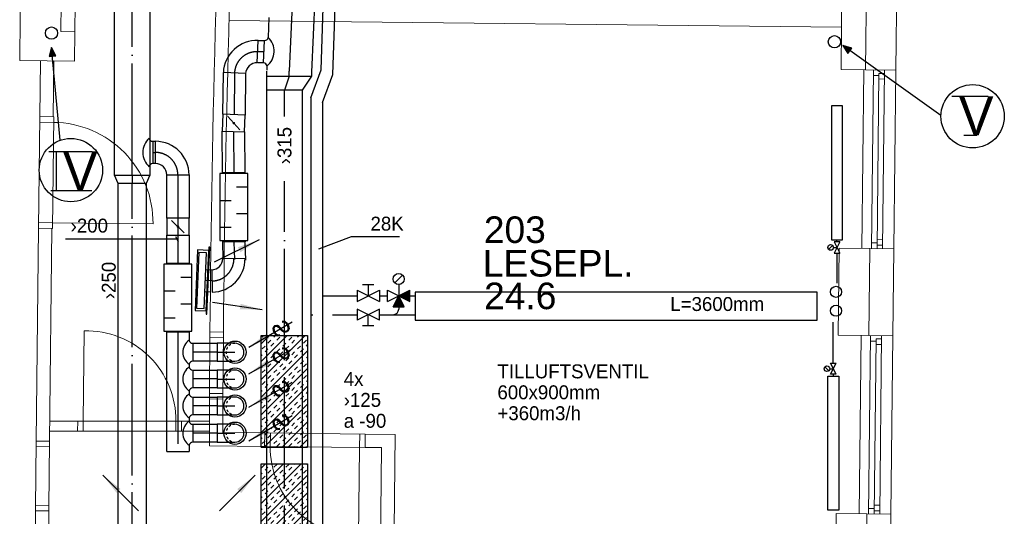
# Model space of a CAD drawing. Header units: millimetres. Extents: x 0 to 83478, y 0 to 53008.
# Tile 74 of 83: x 55821 to 64638, y 30983 to 35434. Entities that reach past the tile are written whole.
import ezdxf
from ezdxf.enums import TextEntityAlignment as Align

# ---------------------------------------------------------------- set-up
doc = ezdxf.new("R2010")
doc.units = ezdxf.units.MM
doc.header["$LTSCALE"] = 50
doc.header["$MEASUREMENT"] = 0
doc.header["$PDMODE"] = 1
for name, pattern in [('2V-CENT', [23, 20, -1.5, 0, -1.5]), ('V-GOMD', [0.8, 0.4, -0.4]), ('V-KU', [2, 1, 1]), ('V-V', [2, 1, 1])]:
    doc.linetypes.add(name, pattern=pattern)
doc.layers.get('0').update_dxf_attribs({"linetype": 'CONTINUOUS'})
for name, color, linetype in [('20602A200D001$0$832 Rominfo', 7, 'CONTINUOUS'), ('20602A200D001$0$A12-HEL1', 7, 'CONTINUOUS'), ('20602A200D001$0$A12-HEL3', 7, 'CONTINUOUS'), ('20602A200D001$0$A12-HEL4', 7, 'CONTINUOUS'), ('20602A200D001$0$A23-HEL1', 7, 'CONTINUOUS'), ('20602A200D001$0$A24-HEL1', 7, 'CONTINUOUS'), ('20602A200D001$0$A24-HEL2', 7, 'CONTINUOUS'), ('V060-', 3, 'CONTINUOUS'), ('V061-', 1, 'CONTINUOUS'), ('V070-', 3, 'CONTINUOUS'), ('V071-', 1, 'CONTINUOUS'), ('V090-', 2, 'CONTINUOUS'), ('V091', 1, 'CONTINUOUS'), ('V100-', 6, 'CONTINUOUS'), ('V110', 1, 'CONTINUOUS'), ('V110-', 6, 'CONTINUOUS'), ('V111', 3, 'CONTINUOUS'), ('V111-', 1, 'CONTINUOUS')]:
    doc.layers.add(name, color=color, linetype=linetype)
doc.styles.add('20602A200D001$0$Arial', font='arial.ttf', dxfattribs={"height": 238.125})
doc.styles.add('FISO', font='fiso')
doc.styles.add('ISO', font='ISO')
doc.styles.add('SIMPLEX', font='SIMPLEX')

# ---------------------------------------------------------------- blocks, each defined once
blk = doc.blocks.new('VUN')
at = {"color": 0}
blk.add_circle((0, 0), 0.5, dxfattribs=at)
blk = doc.blocks.new('CCDIMF_315X250X75', base_point=(3095.5, 30301.1))
at = {"color": 0, "linetype": 'ByBlock'}
blk.add_line((3058, 30301.1), (3133, 30301.1), dxfattribs=at)
blk = doc.blocks.new('KCDIMF_315X250X75', base_point=(3095.5, 30301.1))
at = {"color": 0, "linetype": 'ByBlock'}
for p, q in [((3058, 30143.6), (3058, 30458.6)), ((3058, 30458.6), (3133, 30426.1)), ((3133, 30426.1), (3133, 30176.1)), ((3133, 30176.1), (3058, 30143.6))]:
    blk.add_line(p, q, dxfattribs=at)
blk = doc.blocks.new('3CDIMF_315X250X75', base_point=(3095.5, 30301.1))
for p in [(3058, 30301.1), (3133, 30301.1)]:
    blk.add_point(p)
at = {"color": 0, "linetype": 'ByBlock'}
blk.add_blockref('KCDIMF_315X250X75', (3095.5, 30301.1), dxfattribs=at)
at = {"color": 1, "linetype": '2V-CENT'}
blk.add_blockref('CCDIMF_315X250X75', (3095.5, 30301.1), dxfattribs=at)
at = {"style": 'SIMPLEX', "flags": 3}
blk.add_attdef('0', (3095.5, 30301.1), '', height=1, dxfattribs=at)
blk = doc.blocks.new('LD_P')
for p, q in [((-0.5, 0.5), (-0.5, -0.5)), ((0.5, 0.5), (-0.5, 0.5)), ((0.5, -0.5), (0.5, 0.5)), ((-0.5, -0.5), (0.5, -0.5))]:
    blk.add_line(p, q)
at = {"color": 1}
for p, q in [((-0.3, 0.5), (-0.3, 0.1)), ((0.1, 0.5), (0.1, 0.1)), ((-0.1, -0.5), (-0.1, -0.1)), ((0.3, -0.5), (0.3, -0.1))]:
    blk.add_line(p, q, dxfattribs=at)
blk = doc.blocks.new('CBOJ90_PB', base_point=(86107, 31352))
at = {"color": 0, "linetype": 'ByBlock'}
blk.add_arc((86106, 31353), 1, 270, 360, dxfattribs=at)
blk = doc.blocks.new('KBOJ90_PB', base_point=(86107, 31352))
at = {"color": 0, "linetype": 'ByBlock'}
for p, q in [((86106.5, 31353), (86107.5, 31353)), ((86106, 31352.5), (86106, 31351.5))]:
    blk.add_line(p, q, dxfattribs=at)
for radius in [1.5, 0.5]:
    blk.add_arc((86106, 31353), radius, 270, 360, dxfattribs=at)
blk = doc.blocks.new('3BOJ90_PB', base_point=(86107, 31352))
for p in [(86107, 31353), (86106, 31352)]:
    blk.add_point(p)
at = {"color": 1, "linetype": '2V-CENT'}
blk.add_blockref('CBOJ90_PB', (86107, 31352), dxfattribs=at)
at = {"color": 0, "linetype": 'ByBlock'}
blk.add_blockref('KBOJ90_PB', (86107, 31352), dxfattribs=at)
at = {"style": 'ISO', "flags": 3}
blk.add_attdef('0', (86107, 31352), '', height=1, dxfattribs=at)
blk = doc.blocks.new('KSP_P', base_point=(16239.5, 22597.5))
at = {"color": 0, "linetype": 'ByBlock'}
for p, q in [((16240, 22598), (16239, 22598)), ((16239, 22598), (16239, 22597)), ((16240, 22597), (16240, 22598)), ((16239, 22597), (16240, 22597))]:
    blk.add_line(p, q, dxfattribs=at)
blk = doc.blocks.new('2SP_P', base_point=(16239.5, 22597.5))
for p in [(16239, 22597.5), (16240, 22597.5)]:
    blk.add_point(p)
at = {"color": 0, "linetype": 'ByBlock'}
blk.add_blockref('KSP_P', (16239.5, 22597.5), dxfattribs=at)
at = {"style": 'SIMPLEX', "flags": 3}
blk.add_attdef('0', (16239.5, 22597.5), '', height=1, dxfattribs=at)
blk = doc.blocks.new('C3A', base_point=(16246, 22590.5))
at = {"color": 0, "linetype": 'ByBlock'}
blk.add_line((16247, 22590.5), (16246, 22590.5), dxfattribs=at)
blk = doc.blocks.new('K3A', base_point=(16246, 22590.5))
at = {"color": 0, "linetype": 'ByBlock'}
for p, q in [((16246, 22591), (16247, 22591)), ((16247, 22591), (16247, 22590)), ((16247, 22590), (16246, 22590))]:
    blk.add_line(p, q, dxfattribs=at)
blk = doc.blocks.new('33A', base_point=(16246, 22590.5))
blk.add_point((16247, 22590.5))
at = {"color": 0, "linetype": 'ByBlock'}
blk.add_blockref('K3A', (16246, 22590.5), dxfattribs=at)
at = {"color": 1, "linetype": '2V-CENT'}
blk.add_blockref('C3A', (16246, 22590.5), dxfattribs=at)
at = {"style": 'SIMPLEX', "flags": 3}
blk.add_attdef('0', (16246, 22590.5), '', height=1, dxfattribs=at)
blk = doc.blocks.new('SPJALL', base_point=(16229, 22594))
at = {"color": 1}
blk.add_line((16228.625, 22593.625), (16229.375, 22594.375), dxfattribs=at)
at = {"color": 1, "const_width": 0.075}
blk.add_lwpolyline([(16229, 22594.0375, -1), (16229, 22593.9625, -1), (16229, 22594.0375, -1)], format="xyb", dxfattribs=at)
blk = doc.blocks.new('V420', base_point=(455, 404.5))
blk.add_line((455, 404.5), (464, 404.5))
blk.add_solid([(455, 404.5), (459, 405), (459, 404)])
blk = doc.blocks.new('V422', base_point=(16230, 22585))
blk.add_blockref('V420', (16230, 22585))
at = {"style": 'SIMPLEX'}
blk.add_text('s', height=4, rotation=90, dxfattribs=at).set_placement((16238, 22585), align=Align.CENTER)
blk = doc.blocks.new('CIRC_P', base_point=(16254, 22587))
blk.add_circle((16254, 22587), 0.5)
blk = doc.blocks.new('K1A', base_point=(16237, 22591.5))
at = {"color": 0, "linetype": 'ByBlock'}
blk.add_line((16237, 22592), (16237, 22591), dxfattribs=at)
blk = doc.blocks.new('21A', base_point=(16237, 22591.5))
blk.add_point((16237, 22591.5))
at = {"color": 0, "linetype": 'ByBlock'}
blk.add_blockref('K1A', (16237, 22591.5), dxfattribs=at)
at = {"style": 'SIMPLEX', "flags": 3}
blk.add_attdef('0', (16237, 22591.5), '', height=1, dxfattribs=at)
blk = doc.blocks.new('CBOJ90_NB', base_point=(86107.402, 31352.24))
at = {"color": 0, "linetype": 'ByBlock'}
blk.add_line((86106.402, 31352.24), (86107.402, 31352.24), dxfattribs=at)
blk = doc.blocks.new('CSP_P', base_point=(16239.5, 22597.5))
at = {"color": 0, "linetype": 'ByBlock'}
blk.add_line((16239, 22597.5), (16240, 22597.5), dxfattribs=at)
blk = doc.blocks.new('3SP_P', base_point=(16239.5, 22597.5))
for p in [(16239, 22597.5), (16240, 22597.5)]:
    blk.add_point(p)
at = {"color": 0, "linetype": 'ByBlock'}
blk.add_blockref('KSP_P', (16239.5, 22597.5), dxfattribs=at)
at = {"color": 1, "linetype": '2V-CENT'}
blk.add_blockref('CSP_P', (16239.5, 22597.5), dxfattribs=at)
at = {"style": 'SIMPLEX', "flags": 3}
blk.add_attdef('0', (16239.5, 22597.5), '', height=1, dxfattribs=at)
blk = doc.blocks.new('CHDIMF_400X315X125')
at = {"color": 0, "linetype": 'ByBlock'}
blk.add_line((-62.5, 0), (62.5, -42.5), dxfattribs=at)
blk = doc.blocks.new('KHDIMF_400X315X125')
at = {"color": 0, "linetype": 'ByBlock'}
for p, q in [((-62.5, -200), (-62.5, 200)), ((-62.5, 200), (62.5, 115)), ((62.5, 115), (62.5, -200)), ((62.5, -200), (-62.5, -200))]:
    blk.add_line(p, q, dxfattribs=at)
blk = doc.blocks.new('3HDIMF_400X315X125')
for p in [(-62.5, 0), (62.5, -42.5)]:
    blk.add_point(p)
at = {"color": 0, "linetype": 'ByBlock'}
blk.add_blockref('KHDIMF_400X315X125', (0, 0), dxfattribs=at)
at = {"color": 1, "linetype": '2V-CENT'}
blk.add_blockref('CHDIMF_400X315X125', (0, 0), dxfattribs=at)
at = {"style": 'SIMPLEX', "flags": 3}
blk.add_attdef('0', (0, 0), '', height=1, dxfattribs=at)
blk = doc.blocks.new('V421', base_point=(455.5, 404.5))
at = {"rotation": 180}
blk.add_blockref('V420', (464.5, 404.5), dxfattribs=at)
blk = doc.blocks.new('*X159')
at = {"color": 0}
for p, q in [((57984.5, 32210.5), (58376.3, 32602.3)), ((57984.5, 32369.6), (58217.2, 32602.3)), ((57984.5, 32528.7), (58058.1, 32602.3)), ((57991.6, 32588.8), (58005.1, 32602.3)), ((58044.6, 32535.8), (58071.1, 32562.3)), ((58071.1, 32509.2), (58097.7, 32535.8)), ((58097.7, 32588.8), (58111.2, 32602.3)), ((58124.2, 32562.3), (58150.7, 32588.8)), ((58177.2, 32509.2), (58203.7, 32535.8)), ((58230.2, 32562.3), (58256.8, 32588.8)), ((58256.8, 32535.8), (58283.3, 32562.3)), ((58309.8, 32588.8), (58323.3, 32602.3)), ((58362.8, 32535.8), (58389.3, 32562.3)), ((57984.5, 32051.4), (58399.5, 32466.4)), ((57991.6, 32482.7), (58018.1, 32509.2)), ((58018.1, 32456.2), (58044.6, 32482.7)), ((58124.2, 32456.2), (58150.7, 32482.7)), ((58150.7, 32429.7), (58177.2, 32456.2)), ((58203.7, 32482.7), (58230.2, 32509.2)), ((58256.8, 32429.7), (58283.3, 32456.2)), ((58309.8, 32482.7), (58336.3, 32509.2)), ((58336.3, 32456.2), (58362.8, 32482.7)), ((58389.3, 32509.2), (58399.5, 32519.4)), ((57984.5, 32422.6), (57991.6, 32429.7)), ((58018.1, 32350.1), (58044.6, 32376.7)), ((58071.1, 32403.2), (58097.7, 32429.7)), ((58097.7, 32376.7), (58124.2, 32403.2)), ((58203.7, 32376.7), (58230.2, 32403.2)), ((58230.2, 32350.1), (58256.8, 32376.7)), ((58283.3, 32403.2), (58309.8, 32429.7)), ((58336.3, 32350.1), (58362.8, 32376.7)), ((58389.3, 32403.2), (58399.5, 32413.3)), ((57984.5, 32316.5), (57991.6, 32323.6)), ((57984.5, 31892.3), (58399.5, 32307.3)), ((57991.6, 32270.6), (58018.1, 32297.1)), ((58044.6, 32323.6), (58071.1, 32350.1)), ((58097.7, 32270.6), (58124.2, 32297.1)), ((58124.2, 32244.1), (58150.7, 32270.6)), ((58150.7, 32323.6), (58177.2, 32350.1)), ((58177.2, 32297.1), (58203.7, 32323.6)), ((58230.2, 32244.1), (58256.8, 32270.6)), ((58283.3, 32297.1), (58309.8, 32323.6)), ((58309.8, 32270.6), (58336.3, 32297.1)), ((58362.8, 32323.6), (58389.3, 32350.1)), ((57991.6, 32164.5), (58018.1, 32191)), ((58044.6, 32217.6), (58071.1, 32244.1)), ((58071.1, 32191), (58097.7, 32217.6)), ((58177.2, 32191), (58203.7, 32217.6)), ((58203.7, 32164.5), (58230.2, 32191)), ((58256.8, 32217.6), (58283.3, 32244.1)), ((58309.8, 32164.5), (58336.3, 32191)), ((58362.8, 32217.6), (58389.3, 32244.1)), ((58389.3, 32191), (58399.5, 32201.2)), ((57984.5, 31733.2), (58399.5, 32148.2)), ((57984.5, 32104.4), (57991.6, 32111.5)), ((58018.1, 32138), (58044.6, 32164.5)), ((58071.1, 32085), (58097.7, 32111.5)), ((58124.2, 32138), (58150.7, 32164.5)), ((58150.7, 32111.5), (58177.2, 32138)), ((58256.8, 32111.5), (58283.3, 32138)), ((58283.3, 32085), (58309.8, 32111.5)), ((58336.3, 32138), (58362.8, 32164.5)), ((58389.3, 32085), (58399.5, 32095.1)), ((57984.5, 31998.3), (57991.6, 32005.4)), ((58018.1, 32031.9), (58044.6, 32058.5)), ((58044.6, 32005.4), (58071.1, 32031.9)), ((58097.7, 32058.5), (58124.2, 32085)), ((58150.7, 32005.4), (58177.2, 32031.9)), ((58177.2, 31978.9), (58203.7, 32005.4)), ((58203.7, 32058.5), (58230.2, 32085)), ((58230.2, 32031.9), (58256.8, 32058.5)), ((58283.3, 31978.9), (58309.8, 32005.4)), ((58336.3, 32031.9), (58362.8, 32058.5)), ((58362.8, 32005.4), (58389.3, 32031.9)), ((57991.6, 31952.4), (58018.1, 31978.9)), ((58011.6, 31601.2), (58399.5, 31989.1)), ((58044.6, 31899.4), (58071.1, 31925.9)), ((58097.7, 31952.4), (58124.2, 31978.9)), ((58124.2, 31925.9), (58150.7, 31952.4)), ((58230.2, 31925.9), (58256.8, 31952.4)), ((58256.8, 31899.4), (58283.3, 31925.9)), ((58309.8, 31952.4), (58336.3, 31978.9)), ((58362.8, 31899.4), (58389.3, 31925.9)), ((57991.6, 31846.3), (58018.1, 31872.8)), ((58018.1, 31819.8), (58044.6, 31846.3)), ((58071.1, 31872.8), (58097.7, 31899.4)), ((58124.2, 31819.8), (58150.7, 31846.3)), ((58170.7, 31601.2), (58399.5, 31830)), ((58177.2, 31872.8), (58203.7, 31899.4)), ((58203.7, 31846.3), (58230.2, 31872.8)), ((58309.8, 31846.3), (58336.3, 31872.8)), ((58336.3, 31819.8), (58362.8, 31846.3)), ((58389.3, 31872.8), (58399.5, 31883)), ((57984.5, 31786.2), (57991.6, 31793.3)), ((58071.1, 31766.8), (58097.7, 31793.3)), ((58097.7, 31740.3), (58124.2, 31766.8)), ((58150.7, 31793.3), (58177.2, 31819.8)), ((58203.7, 31740.3), (58230.2, 31766.8)), ((58256.8, 31793.3), (58283.3, 31819.8)), ((58283.3, 31766.8), (58309.8, 31793.3)), ((58389.3, 31766.8), (58399.5, 31776.9)), ((57984.5, 31680.1), (57991.6, 31687.2)), ((57991.6, 31634.2), (58018.1, 31660.7)), ((58018.1, 31713.7), (58044.6, 31740.3)), ((58044.6, 31687.2), (58071.1, 31713.7)), ((58097.7, 31634.2), (58124.2, 31660.7)), ((58150.7, 31687.2), (58177.2, 31713.7)), ((58177.2, 31660.7), (58203.7, 31687.2)), ((58230.2, 31713.7), (58256.8, 31740.3)), ((58283.3, 31660.7), (58309.8, 31687.2)), ((58309.8, 31634.2), (58336.3, 31660.7)), ((58329.8, 31601.2), (58399.5, 31670.9)), ((58336.3, 31713.7), (58362.8, 31740.3)), ((58362.8, 31687.2), (58389.3, 31713.7)), ((58064.6, 31601.2), (58071.1, 31607.7)), ((58124.2, 31607.7), (58150.7, 31634.2)), ((58230.2, 31607.7), (58256.8, 31634.2)), ((58276.8, 31601.2), (58283.3, 31607.7)), ((58382.8, 31601.2), (58389.3, 31607.7)), ((57984.5, 31096.8), (58342.1, 31454.3)), ((57984.5, 31255.9), (58183, 31454.3)), ((57984.5, 31415), (58023.9, 31454.3)), ((58018.1, 31395.5), (58044.6, 31422.1)), ((58044.6, 31369), (58071.1, 31395.5)), ((58071.1, 31448.6), (58076.9, 31454.3)), ((58097.7, 31422.1), (58124.2, 31448.6)), ((58150.7, 31369), (58177.2, 31395.5)), ((58203.7, 31422.1), (58230.2, 31448.6)), ((58230.2, 31395.5), (58256.8, 31422.1)), ((58283.3, 31448.6), (58289, 31454.3)), ((58336.3, 31395.5), (58362.8, 31422.1)), ((58362.8, 31369), (58389.3, 31395.5)), ((58389.3, 31448.6), (58395.1, 31454.3)), ((57984.5, 31361.9), (57991.6, 31369)), ((57984.5, 30937.7), (58399.5, 31352.7)), ((57991.6, 31316), (58018.1, 31342.5)), ((58097.7, 31316), (58124.2, 31342.5)), ((58124.2, 31289.5), (58150.7, 31316)), ((58177.2, 31342.5), (58203.7, 31369)), ((58230.2, 31289.5), (58256.8, 31316)), ((58283.3, 31342.5), (58309.8, 31369)), ((58309.8, 31316), (58336.3, 31342.5)), ((57991.6, 31209.9), (58018.1, 31236.4)), ((58044.6, 31263), (58071.1, 31289.5)), ((58071.1, 31236.4), (58097.7, 31263)), ((58177.2, 31236.4), (58203.7, 31263)), ((58203.7, 31209.9), (58230.2, 31236.4)), ((58256.8, 31263), (58283.3, 31289.5)), ((58309.8, 31209.9), (58336.3, 31236.4)), ((58362.8, 31263), (58389.3, 31289.5)), ((58389.3, 31236.4), (58399.5, 31246.6)), ((57984.5, 30778.6), (58399.5, 31193.6)), ((57984.5, 31149.8), (57991.6, 31156.9)), ((58018.1, 31183.4), (58044.6, 31209.9)), ((58071.1, 31130.4), (58097.7, 31156.9)), ((58097.7, 31103.9), (58124.2, 31130.4)), ((58124.2, 31183.4), (58150.7, 31209.9)), ((58150.7, 31156.9), (58177.2, 31183.4)), ((58203.7, 31103.9), (58230.2, 31130.4)), ((58256.8, 31156.9), (58283.3, 31183.4)), ((58283.3, 31130.4), (58309.8, 31156.9)), ((58336.3, 31183.4), (58362.8, 31209.9)), ((58389.3, 31130.4), (58399.5, 31140.5)), ((57984.5, 31043.7), (57991.6, 31050.8)), ((58018.1, 31077.3), (58044.6, 31103.9)), ((58044.6, 31050.8), (58071.1, 31077.3)), ((58150.7, 31050.8), (58177.2, 31077.3)), ((58177.2, 31024.3), (58203.7, 31050.8)), ((58230.2, 31077.3), (58256.8, 31103.9)), ((58283.3, 31024.3), (58309.8, 31050.8)), ((58336.3, 31077.3), (58362.8, 31103.9)), ((58362.8, 31050.8), (58389.3, 31077.3)), ((57984.5, 30619.5), (58399.5, 31034.5)), ((57991.6, 30997.8), (58018.1, 31024.3)), ((58044.6, 30944.8), (58071.1, 30971.3)), ((58097.7, 30997.8), (58124.2, 31024.3)), ((58124.2, 30971.3), (58150.7, 30997.8)), ((58230.2, 30971.3), (58256.8, 30997.8)), ((58256.8, 30944.8), (58283.3, 30971.3)), ((58309.8, 30997.8), (58336.3, 31024.3)), ((58362.8, 30944.8), (58389.3, 30971.3)), ((57984.5, 30460.4), (58399.5, 30875.4)), ((57991.6, 30891.7), (58018.1, 30918.2)), ((58018.1, 30865.2), (58044.6, 30891.7)), ((58071.1, 30918.2), (58097.7, 30944.8)), ((58124.2, 30865.2), (58150.7, 30891.7)), ((58150.7, 30838.7), (58177.2, 30865.2)), ((58177.2, 30918.2), (58203.7, 30944.8)), ((58203.7, 30891.7), (58230.2, 30918.2)), ((58256.8, 30838.7), (58283.3, 30865.2)), ((58309.8, 30891.7), (58336.3, 30918.2)), ((58336.3, 30865.2), (58362.8, 30891.7)), ((58389.3, 30918.2), (58399.5, 30928.4)), ((57984.5, 30831.6), (57991.6, 30838.7)), ((58018.1, 30759.1), (58044.6, 30785.7)), ((58071.1, 30812.2), (58097.7, 30838.7)), ((58097.7, 30785.7), (58124.2, 30812.2)), ((58203.7, 30785.7), (58230.2, 30812.2)), ((58230.2, 30759.1), (58256.8, 30785.7)), ((58283.3, 30812.2), (58309.8, 30838.7)), ((58336.3, 30759.1), (58362.8, 30785.7)), ((58389.3, 30812.2), (58399.5, 30822.3)), ((57984.5, 30725.5), (57991.6, 30732.6)), ((57984.5, 30301.3), (58399.5, 30716.3)), ((57991.6, 30679.6), (58018.1, 30706.1)), ((58044.6, 30732.6), (58071.1, 30759.1)), ((58097.7, 30679.6), (58124.2, 30706.1)), ((58150.7, 30732.6), (58177.2, 30759.1)), ((58177.2, 30706.1), (58203.7, 30732.6)), ((58283.3, 30706.1), (58309.8, 30732.6)), ((58309.8, 30679.6), (58336.3, 30706.1)), ((58362.8, 30732.6), (58389.3, 30759.1)), ((57991.6, 30573.5), (58018.1, 30600)), ((58044.6, 30626.6), (58071.1, 30653.1)), ((58071.1, 30600), (58097.7, 30626.6)), ((58124.2, 30653.1), (58150.7, 30679.6)), ((58177.2, 30600), (58203.7, 30626.6)), ((58203.7, 30573.5), (58230.2, 30600)), ((58230.2, 30653.1), (58256.8, 30679.6)), ((58256.8, 30626.6), (58283.3, 30653.1)), ((58309.8, 30573.5), (58336.3, 30600)), ((58362.8, 30626.6), (58389.3, 30653.1)), ((58389.3, 30600), (58399.5, 30610.2)), ((57984.5, 30142.2), (58399.5, 30557.2)), ((57984.5, 30513.4), (57991.6, 30520.5)), ((58018.1, 30547), (58044.6, 30573.5)), ((58071.1, 30494), (58097.7, 30520.5)), ((58124.2, 30547), (58150.7, 30573.5)), ((58150.7, 30520.5), (58177.2, 30547)), ((58256.8, 30520.5), (58283.3, 30547)), ((58283.3, 30494), (58309.8, 30520.5)), ((58336.3, 30547), (58362.8, 30573.5)), ((58018.1, 30440.9), (58044.6, 30467.5)), ((58044.6, 30414.4), (58071.1, 30440.9)), ((58097.7, 30467.5), (58124.2, 30494)), ((58150.7, 30414.4), (58177.2, 30440.9)), ((58203.7, 30467.5), (58230.2, 30494)), ((58230.2, 30440.9), (58256.8, 30467.5)), ((58336.3, 30440.9), (58362.8, 30467.5)), ((58362.8, 30414.4), (58389.3, 30440.9)), ((58389.3, 30494), (58399.5, 30504.1)), ((57984.5, 30407.3), (57991.6, 30414.4)), ((57991.6, 30361.4), (58018.1, 30387.9)), ((58007.4, 30006), (58399.5, 30398.1)), ((58044.6, 30308.4), (58071.1, 30334.9)), ((58097.7, 30361.4), (58124.2, 30387.9)), ((58124.2, 30334.9), (58150.7, 30361.4)), ((58177.2, 30387.9), (58203.7, 30414.4)), ((58230.2, 30334.9), (58256.8, 30361.4)), ((58256.8, 30308.4), (58283.3, 30334.9)), ((58283.3, 30387.9), (58309.8, 30414.4)), ((58309.8, 30361.4), (58336.3, 30387.9)), ((58362.8, 30308.4), (58389.3, 30334.9)), ((57991.6, 30255.3), (58018.1, 30281.8)), ((58018.1, 30228.8), (58044.6, 30255.3)), ((58071.1, 30281.8), (58097.7, 30308.4)), ((58124.2, 30228.8), (58150.7, 30255.3)), ((58177.2, 30281.8), (58203.7, 30308.4)), ((58203.7, 30255.3), (58230.2, 30281.8)), ((58309.8, 30255.3), (58336.3, 30281.8)), ((58336.3, 30228.8), (58362.8, 30255.3)), ((58389.3, 30281.8), (58399.5, 30292)), ((57984.5, 30195.2), (57991.6, 30202.3)), ((58071.1, 30175.8), (58097.7, 30202.3)), ((58097.7, 30149.3), (58124.2, 30175.8)), ((58150.7, 30202.3), (58177.2, 30228.8)), ((58166.5, 30006), (58399.5, 30239)), ((58203.7, 30149.3), (58230.2, 30175.8)), ((58256.8, 30202.3), (58283.3, 30228.8)), ((58283.3, 30175.8), (58309.8, 30202.3)), ((58389.3, 30175.8), (58399.5, 30185.9)), ((57984.5, 30089.1), (57991.6, 30096.2)), ((57991.6, 30043.2), (58018.1, 30069.7)), ((58018.1, 30122.7), (58044.6, 30149.3)), ((58044.6, 30096.2), (58071.1, 30122.7)), ((58097.7, 30043.2), (58124.2, 30069.7)), ((58150.7, 30096.2), (58177.2, 30122.7)), ((58177.2, 30069.7), (58203.7, 30096.2)), ((58230.2, 30122.7), (58256.8, 30149.3)), ((58283.3, 30069.7), (58309.8, 30096.2)), ((58309.8, 30043.2), (58336.3, 30069.7)), ((58325.6, 30006), (58399.5, 30079.9)), ((58336.3, 30122.7), (58362.8, 30149.3)), ((58362.8, 30096.2), (58389.3, 30122.7)), ((58060.5, 30006), (58071.1, 30016.7)), ((58124.2, 30016.7), (58150.7, 30043.2)), ((58230.2, 30016.7), (58256.8, 30043.2)), ((58272.6, 30006), (58283.3, 30016.7)), ((58378.7, 30006), (58389.3, 30016.7))]:
    blk.add_line(p, q, dxfattribs=at)
blk = doc.blocks.new('20602A200D001')
at = {"layer": '20602A200D001$0$A12-HEL1', "linetype": 'Continuous', "lineweight": 0}
for points in [[(78944.6, 32711.9), (78927.2, 31112)], [(79229.6, 32708.8), (79212.1, 31108.9)], [(78918.7, 30332.1), (78901.2, 28732.2)], [(79203.6, 30329), (79186.2, 28729.1)]]:
    blk.add_lwpolyline(points, dxfattribs=at)
at = {"layer": '20602A200D001$0$A12-HEL3', "linetype": 'Continuous', "lineweight": 0}
for points in [[(78739.6, 32714.2), (78748.1, 33494.1)], [(71880.7, 33304.4), (71877.9, 33054.5)], [(78959.6, 32711.8), (78739.6, 32714.2)], [(78713.7, 30334.3), (78722.2, 31114.3)], [(78997.2, 31111.3), (78722.2, 31114.3)], [(78988.7, 30331.3), (78713.7, 30334.3)], [(78687.7, 27954.4), (78696.2, 28734.4)], [(78971.2, 28731.4), (78696.2, 28734.4)]]:
    blk.add_lwpolyline(points, dxfattribs=at)
at = {"layer": '20602A200D001$0$A12-HEL4', "linetype": 'Continuous', "lineweight": 0}
for points in [[(71385.1, 32794.8), (71393.6, 33574.8)], [(78959.6, 32711.8), (78968.1, 33491.7)], [(79229.6, 32708.8), (79238.1, 33488.8)], [(71752.9, 33055.8), (71755.7, 33305.8)], [(71877.9, 33054.5), (71752.9, 33055.8)], [(71875, 32789.5), (71877.9, 33054.5)], [(71875, 32789.5), (71385.1, 32794.8)], [(79229.6, 32708.8), (78959.6, 32711.8)], [(78988.7, 30331.3), (78997.2, 31111.3)], [(79212.1, 31108.9), (78997.2, 31111.3)], [(79203.6, 30329), (79212.1, 31108.9)], [(79203.6, 30329), (78988.7, 30331.3)], [(78962.7, 27951.4), (78971.2, 28731.4)], [(79186.2, 28729.1), (78971.2, 28731.4)], [(79177.7, 27949.1), (79186.2, 28729.1)]]:
    blk.add_lwpolyline(points, dxfattribs=at)
at = {"layer": '20602A200D001$0$A23-HEL1', "linetype": 'Continuous', "lineweight": 0}
for points in [[(79029.6, 32711), (79012.2, 31111.1)], [(79029.1, 32661), (79079.1, 32660.5)], [(79079.3, 32680.5), (79062.2, 31110.5)], [(79078.7, 32630.5), (79128.7, 32629.9)], [(79079.3, 32680.5), (79129.3, 32679.9)], [(79129.6, 32709.9), (79112.1, 31110)], [(79012.7, 31161.1), (79062.7, 31160.5)], [(79062.5, 31140.5), (79112.5, 31140)], [(79063, 31190.5), (79113, 31190)], [(79003.7, 30331.1), (78986.2, 28731.2)], [(79103.6, 30330), (79086.2, 28730.1)], [(79003.1, 30281.1), (79053.1, 30280.6)], [(79053.3, 30300.6), (79036.2, 28730.7)], [(79052.8, 30250.6), (79102.8, 30250.1)], [(79053.3, 30300.6), (79103.3, 30300)], [(78986.7, 28781.2), (79036.7, 28780.7)], [(79036.5, 28760.7), (79086.5, 28760.1)], [(79037.1, 28810.7), (79087.1, 28810.1)]]:
    blk.add_lwpolyline(points, dxfattribs=at)
at = {"layer": '20602A200D001$0$A24-HEL1', "linetype": 'Continuous', "lineweight": 0}
for points in [[(71553.7, 31292.9), (71564.6, 32292.8)], [(71678.7, 31291.5), (71689.6, 32291.5)], [(71564.1, 32242.8), (71689, 32241.5)], [(71679.2, 31341.5), (71554.2, 31342.9)], [(71679.2, 31341.5), (72579.2, 31331.7)], [(71953.3, 29563.3), (71962.1, 30372.1)], [(73089.1, 30362.6), (73085.3, 29762.6)], [(73209.1, 30361.8), (73205.3, 29761.8)], [(73208.8, 30311.8), (73088.8, 30312.6)], [(73205.7, 29811.8), (73085.7, 29812.6)], [(71953.3, 29563.1), (71953.3, 29473.1)], [(72783.9, 29563.1), (72783.3, 29473.1)], [(74479.9, 29447.9), (73579.9, 29457.7)], [(73629.9, 29457.2), (73628.6, 29337.2)], [(74429.9, 29448.5), (74428.5, 29328.5)], [(71513.3, 27585.2), (71532.9, 29385.1)], [(71652.9, 29383.7), (71633.3, 27583.9)], [(71652.3, 29333.8), (71532.3, 29335.1)], [(74478.5, 29327.9), (73578.6, 29337.7)], [(74428.5, 29328.5), (74419.8, 28528.5)], [(71646.1, 28758.8), (71526.1, 28760.1)], [(71646.6, 28808.8), (71526.6, 28810.1)]]:
    blk.add_lwpolyline(points, dxfattribs=at)
for centre, radius, start, end in [((71679.2, 31341.5), 900, 359.37497, 89.37505), ((71983, 29571.5), 800.9, 359.40226, 91.4921), ((74428.5, 29328.5), 800, 179.37438, 269.37539)]:
    blk.add_arc(centre, radius, start, end, dxfattribs=at)
at = {"layer": '20602A200D001$0$A24-HEL2', "lineweight": 0}
for p, q in [((73085.3, 29762.3), (73084.2, 29343.1)), ((73205.3, 29761.8), (73205.3, 29461.8)), ((73084.2, 29563.1), (71652.4, 29563.1)), ((73084.2, 29473.1), (71652.4, 29473.1))]:
    blk.add_line(p, q, dxfattribs=at)
at = {"layer": '20602A200D001$0$A24-HEL2', "linetype": 'Continuous', "lineweight": 0}
for points in [[(78743.8, 33094.1), (73259.5, 33154)], [(71570.1, 32792.8), (71564.6, 32292.8)], [(71690, 32791.5), (71684.6, 32291.5)], [(71564.6, 32292.8), (71689.6, 32291.5)], [(71553.7, 31292.9), (71532.9, 29385.1)], [(71553.7, 31292.9), (71678.7, 31291.5)], [(71673.7, 31291.6), (71652.9, 29383.7)], [(73209.1, 30361.8), (73089.1, 30362.8)], [(73205.3, 29761.8), (73085.3, 29762.3)], [(71903.3, 29473.1), (71904.3, 29563.1)], [(72833.3, 29473.1), (72834.3, 29563.1)], [(73579.9, 29457.7), (73204.4, 29461.8)], [(73578.6, 29337.7), (73579.9, 29457.7)], [(71652.9, 29383.7), (71532.9, 29385.1)], [(74478.5, 29327.9), (74479.9, 29447.9)], [(74746.6, 29445), (74479.9, 29447.9)], [(74746.6, 29445), (74724.9, 27455.1)], [(73578.6, 29337.7), (73084.2, 29343.1)], [(74625.3, 29326.3), (74478.5, 29327.9)], [(74625.3, 29326.3), (74606.2, 27576.4)]]:
    blk.add_lwpolyline(points, dxfattribs=at)
for centre, radius, start, end in [((217522, 29155.2), 144438, 177.245297, 179.520956), ((217518.3, 29155.4), 144314.2, 177.245296, 179.521014)]:
    blk.add_arc(centre, radius, start, end, dxfattribs=at)
at = {"layer": '20602A200D001$0$832 Rominfo', "linetype": 'Continuous', "style": '20602A200D001$0$Arial'}
for s, p in [('203', (75541.5, 31160.6)), ('LESEPL.', (75531.8, 30859.7)), ('24.6', (75543.6, 30567.3))]:
    blk.add_text(s, height=238.12, dxfattribs=at).set_placement(p)

msp = doc.modelspace()

# ---------------------------------------------------------------- linework, layer by layer
at = {"layer": 'V060-', "color": 1, "linetype": '2V-CENT'}
for p, q in [((58512.72, 41591.46), (58235.75, 34973.38)), ((56828.61, 34040.34, 216), (56828.61, 39394.82, 216)), ((58003.95, 35147.07), (57952.93, 35147.07)), ((57744.83, 34956.21), (57741.79, 34581.8)), ((58235.75, 34928.86), (58235.75, 34973.38)), ((58192, 34566.48), (58192, 34803)), ((57735.56, 34431.93), (57738.69, 34060.26)), ((57013.47, 34243.99), (57037.71, 34243.99)), ((57238.33, 34044.16), (57238.33, 33654.3)), ((56828.61, 26749.64, 216), (56828.61, 33965.34, 216)), ((58192, 30081.19), (58192, 33988.01)), ((57238.33, 33504.3), (57238.33, 33252.88)), ((57738.97, 33440.26), (57744.15, 33283.68)), ((57537.07, 33092.65), (57484.78, 33095.6)), ((57238.33, 32632.88), (57238.33, 31564.69)), ((57589.99, 32453.55), (57371.23, 32453.55)), ((57589.99, 32213.81), (57371.23, 32213.81)), ((57589.99, 31972.02), (57371.23, 31972.02)), ((57589.99, 31727.67), (57371.23, 31727.67))]:
    msp.add_line(p, q, dxfattribs=at)
at = {"layer": 'V060-', "linetype": 'Continuous'}
for p, q in [((58712.37, 41578.91), (58435.58, 34965)), ((56671.11, 34040.34, 216), (56671.11, 39394.82, 216)), ((56986.11, 39394.82, 216), (56986.11, 34040.34, 216)), ((58048.16, 35274.03), (58055.64, 35452.77)), ((57952.93, 35247.07), (58014.31, 35247.07)), ((58003.95, 35047.07), (57952.93, 35047.07)), ((58035.93, 34981.75), (58037.52, 35019.73)), ((57641.88, 34585.95), (57644.91, 34960.37)), ((57844.74, 34952.06), (57841.7, 34577.64)), ((58035.75, 34928.86), (58035.75, 34973.38)), ((58435.75, 34973.38), (58435.75, 34928.86)), ((58034.5, 30837.2), (58034.5, 34803)), ((58349.5, 34803), (58349.5, 30081.19)), ((57638.77, 34064.42), (57635.65, 34436.08)), ((57835.48, 34427.77), (57838.77, 34064.51)), ((57013.47, 34343.99), (57037.71, 34343.99)), ((57037.71, 34143.99), (57013.47, 34143.99)), ((57138.33, 33654.3), (57138.33, 34044.16)), ((57338.33, 34044.16), (57338.33, 33654.3)), ((56703.61, 22781.44, 216), (56703.61, 33965.34, 216)), ((56953.61, 33965.34, 216), (56954.22, 27792.59, 216)), ((57138.33, 33252.88), (57138.33, 33504.3)), ((57338.33, 33504.3), (57338.33, 33252.88)), ((57644.24, 33287.83), (57639.06, 33444.42)), ((57838.88, 33436.11), (57844.06, 33279.53)), ((57488.93, 33195.51), (57541.23, 33192.56)), ((57532.92, 32992.74), (57480.63, 32995.68)), ((57138.33, 31564.69), (57138.33, 32632.88)), ((57338.33, 32632.88), (57338.33, 32561.44)), ((57371.23, 32533.55), (57589.99, 32533.55)), ((57589.99, 32373.55), (57371.23, 32373.55)), ((57338.33, 32345.66), (57338.33, 32321.71)), ((57371.23, 32293.81), (57589.99, 32293.81)), ((57338.33, 32105.92), (57338.33, 32079.91)), ((57589.99, 32133.81), (57371.23, 32133.81)), ((57371.23, 32052.02), (57589.99, 32052.02)), ((57338.33, 31864.13), (57338.33, 31835.57)), ((57589.99, 31892.02), (57371.23, 31892.02)), ((57371.23, 31807.67), (57589.99, 31807.67)), ((57338.33, 31619.78), (57338.33, 31564.69)), ((57589.99, 31647.67), (57371.23, 31647.67))]:
    msp.add_line(p, q, dxfattribs=at)
at = {"layer": 'V060-'}
for p, q in [((58003.95, 35047.07), (58014.31, 35247.07)), ((57013.47, 34343.99), (57013.47, 34143.99)), ((57371.23, 32533.55), (57371.23, 32373.55)), ((57371.23, 32293.81), (57371.23, 32133.81)), ((57371.23, 32052.02), (57371.23, 31892.02)), ((57371.23, 31807.67), (57371.23, 31647.67))]:
    msp.add_line(p, q, dxfattribs=at)
at = {"layer": 'V060-', "color": 1}
for p, q in [((57984.5, 32602.3), (58399.5, 32602.3)), ((57984.5, 31601.16), (58399.5, 31601.16)), ((57984.5, 31454.32), (58399.5, 31454.32))]:
    msp.add_line(p, q, dxfattribs=at)
at = {"layer": 'V060-', "color": 1, "linetype": 'Continuous'}
for p, q in [((57984.5, 31601.16), (57984.5, 32602.3)), ((58399.5, 32602.3), (58399.5, 31601.16)), ((57984.5, 30434.69), (57984.5, 31454.32)), ((58399.5, 31454.32), (58399.5, 30006))]:
    msp.add_line(p, q, dxfattribs=at)
at = {"layer": 'V060-', "color": 3, "linetype": 'ByBlock'}
for p, q in [((57589.28, 32533.31), (57589.28, 32373.31)), ((57749.28, 32533.31), (57589.28, 32533.31)), ((57589.28, 32373.31), (57749.28, 32373.31)), ((57749.28, 32293.57), (57589.28, 32293.57)), ((57589.28, 32293.57), (57589.28, 32133.57)), ((57589.28, 32133.57), (57749.28, 32133.57)), ((57589.28, 32051.78), (57589.28, 31891.78)), ((57749.28, 32051.78), (57589.28, 32051.78)), ((57589.28, 31891.78), (57749.28, 31891.78)), ((57589.28, 31807.43), (57589.28, 31647.43)), ((57749.28, 31807.43), (57589.28, 31807.43)), ((57589.28, 31647.43), (57749.28, 31647.43))]:
    msp.add_line(p, q, dxfattribs=at)
at = {"layer": 'V060-'}
for centre, radius, start, end in [((58013.82, 35281), 33.94, 270.836991, 349.749267), ((57926.68, 35151.74), 172.37, 309.727339, 405.632354), ((58003.45, 35013.13), 33.94, 10.250733, 89.163009), ((57095.78, 34243.99), 172.13, 132.012589, 227.987411), ((57013.97, 34377.93), 33.94, 190.250733, 269.163009), ((57013.97, 34110.06), 33.94, 90.836991, 169.749267), ((57412.12, 32453.55), 130.71, 124.367445, 235.632555), ((57371.73, 32567.48), 33.94, 190.250733, 269.163009), ((57371.73, 32339.62), 33.94, 90.836991, 169.749267), ((57412.12, 32213.81), 130.71, 124.367445, 235.632555), ((57371.73, 32327.75), 33.94, 190.250733, 269.163009), ((57371.73, 32099.88), 33.94, 90.836991, 169.749267), ((57412.12, 31972.02), 130.71, 124.367445, 235.632555), ((57371.73, 32085.95), 33.94, 190.250733, 269.163009), ((57412.12, 31727.67), 130.71, 124.367445, 235.632555), ((57371.73, 31858.09), 33.94, 90.836991, 169.749267), ((57371.73, 31841.61), 33.94, 190.250733, 269.163009), ((57371.73, 31613.74), 33.94, 90.836991, 169.749267)]:
    msp.add_arc(centre, radius, start, end, dxfattribs=at)
at = {"layer": 'V060-', "color": 3, "linetype": 'V-GOMD'}
for centre in [(57749.28, 32453.31), (57749.28, 32213.57), (57749.28, 31971.78), (57749.28, 31727.43)]:
    msp.add_arc(centre, 80, 89.99993, 269.99993, dxfattribs=at)
at = {"layer": 'V060-', "color": 3, "linetype": 'ByBlock'}
for centre in [(57749.28, 32453.31), (57749.28, 32213.57), (57749.28, 31971.78), (57749.28, 31727.43)]:
    msp.add_arc(centre, 80, 269.99993, 449.99993, dxfattribs=at)
at = {"layer": 'V070-'}
for p, q in [((57414.06, 33370.27), (57391.51, 32827.74)), ((57425.22, 33348.29), (57404.46, 32848.72)), ((57513.98, 33366.12), (57414.06, 33370.27)), ((57495.16, 33345.38), (57425.22, 33348.29)), ((57474.4, 32845.81), (57495.16, 33345.38)), ((57515.2, 33395.59), (57490.2, 32794.11)), ((57491.43, 32823.59), (57513.98, 33366.12)), ((57498.2, 32793.78), (57523.2, 33395.26)), ((57523.2, 33395.26), (57515.2, 33395.59)), ((57391.51, 32827.74), (57491.43, 32823.59)), ((57404.46, 32848.72), (57474.4, 32845.81)), ((57490.2, 32794.11), (57498.2, 32793.78))]:
    msp.add_line(p, q, dxfattribs=at)
at = {"layer": 'V071-'}
for p, q in [((56830.65, 33465.8), (56230.08, 33465.8)), ((57232.14, 33465.8), (56830.65, 33465.8)), ((57244.64, 33444.15), (57219.64, 33487.45))]:
    msp.add_line(p, q, dxfattribs=at)
at = {"layer": 'V091'}
for p, q in [((56105.3, 35185.68), (56083.96, 35104.22)), ((56144.64, 35109.86), (56105.3, 35185.68)), ((56184.85, 34353.39), (56105.3, 35185.68)), ((63274.23, 35178.87), (63192.46, 35203.57)), ((63192.46, 35203.57), (63235.94, 35131.46)), ((64070.43, 34574.83), (63192.46, 35203.57)), ((56083.96, 35104.22), (56144.64, 35109.86)), ((63235.94, 35131.46), (63274.23, 35178.87))]:
    msp.add_line(p, q, dxfattribs=at)
at = {"layer": 'V091', "color": 3}
for p, q in [((64168.02, 34748.67), (64494.8, 34748.67)), ((64275.79, 34398.22), (64393.02, 34398.22)), ((56082.82, 34253.1), (56471.77, 34253.1)), ((56147.75, 34252.37), (56147.75, 33901.92)), ((56099.56, 33902.65), (56467.68, 33902.65))]:
    msp.add_line(p, q, dxfattribs=at)
at = {"layer": 'V091'}
for centre in [(64354.36, 34568.3), (56279.79, 34085.72)]:
    msp.add_circle(centre, 283.79, dxfattribs=at)
for points in [[(56083.96, 35104.22), (56144.64, 35109.86), (56105.3, 35185.68)], [(63235.94, 35131.46), (63274.23, 35178.87), (63192.46, 35203.57)]]:
    msp.add_solid(points, dxfattribs=at)
at = {"layer": 'V100-', "color": 1}
for p, q in [((63114.49, 33442.86), (63164.49, 33342.86)), ((63164.49, 33442.86), (63114.49, 33342.86)), ((63164.49, 33442.86), (63114.49, 33442.86)), ((63100.31, 33410.54), (63064.95, 33375.19)), ((63107.63, 33392.86), (63139.49, 33392.86)), ((63114.49, 33342.86), (63164.49, 33342.86)), ((63067.65, 32287.73), (63032.3, 32323.08)), ((63074.97, 32305.41), (63106.84, 32305.41)), ((63081.84, 32355.41), (63131.84, 32355.41)), ((63081.84, 32255.41), (63131.84, 32355.41)), ((63131.84, 32255.41), (63081.84, 32355.41)), ((63131.84, 32255.41), (63081.84, 32255.41))]:
    msp.add_line(p, q, dxfattribs=at)
at = {"layer": 'V100-', "linetype": 'V-V'}
for p, q in [((63139.49, 33442.86), (63139.49, 33460.63)), ((63139.49, 33342.86), (63139.49, 33073.76)), ((63106.84, 32355.41), (63106.84, 32721.67)), ((63106.84, 32255.41), (63106.84, 32237.64))]:
    msp.add_line(p, q, dxfattribs=at)
at = {"layer": 'V100-', "color": 1}
for points in [[(63089.49, 33460.63), (63189.49, 33460.63), (63189.49, 34660.63), (63089.49, 34660.63)], [(63056.84, 32237.64), (63156.84, 32237.64), (63156.84, 31037.64), (63056.84, 31037.64)]]:
    msp.add_lwpolyline(points, close=True, dxfattribs=at)
for centre in [(63082.63, 33392.86), (63049.97, 32305.41)]:
    msp.add_circle(centre, 25, dxfattribs=at)
at = {"layer": 'V110', "color": 1}
for p, q in [((59179.83, 33074.11), (59250.54, 33144.82)), ((58842.31, 33009.46), (58842.31, 32909.46)), ((58842.31, 33009.46), (59042.31, 32909.46)), ((58842.31, 32909.46), (59042.31, 33009.46)), ((58892.31, 33059.46), (58992.31, 33059.46)), ((58942.31, 33059.46), (58942.31, 32959.46)), ((59042.31, 33009.46), (59042.31, 32909.46)), ((59115.18, 32909.46), (59115.18, 33009.46)), ((59115.18, 33009.46), (59315.18, 32909.46)), ((59115.18, 32909.46), (59315.18, 33009.46)), ((59215.18, 33059.46), (59215.18, 32959.46)), ((59315.18, 32909.46), (59315.18, 33009.46)), ((59165.18, 32859.46), (59215.18, 32959.46)), ((59265.18, 32859.46), (59215.18, 32959.46)), ((58842.31, 32840.16), (58842.31, 32740.16)), ((59042.31, 32740.16), (58842.31, 32840.16)), ((59042.31, 32840.16), (58842.31, 32740.16)), ((59042.31, 32740.16), (59042.31, 32840.16)), ((59165.18, 32859.46), (59265.18, 32859.46)), ((58942.31, 32690.16), (58942.31, 32790.16)), ((58992.31, 32690.16), (58892.31, 32690.16))]:
    msp.add_line(p, q, dxfattribs=at)
at = {"layer": 'V110'}
msp.add_lwpolyline([(59361.33, 32741.39), (62961.33, 32741.39), (62961.33, 32991.39), (59361.33, 32991.39)], close=True, dxfattribs=at)
at = {"layer": 'V110', "color": 1}
msp.add_circle((59215.18, 33109.46), 50, dxfattribs=at)
at = {"layer": 'V110-', "linetype": 'V-V'}
for p, q in [((58520.48, 34985.25), (58722.19, 40846.34)), ((58625.22, 34942.4), (58826.93, 40803.49)), ((58429.3, 34734.92), (58520.48, 34985.25)), ((58534.04, 34692.07), (58625.22, 34942.4)), ((58429.3, 34734.92), (58429.3, 23270.73)), ((58534.04, 34692.07), (58534.04, 23440.03)), ((59215.18, 32859.46), (59215.18, 32840.16))]:
    msp.add_line(p, q, dxfattribs=at)
at = {"layer": 'V110-', "linetype": 'V-KU'}
for p, q in [((58534.04, 32959.46), (58842.31, 32959.46)), ((59042.31, 32959.46), (59115.18, 32959.46)), ((59315.18, 32959.46), (59361.33, 32959.46)), ((58429.3, 32790.16), (58446.54, 32790.16)), ((58621.54, 32790.16), (58842.31, 32790.16)), ((59042.31, 32790.16), (59361.33, 32790.16))]:
    msp.add_line(p, q, dxfattribs=at)
at = {"layer": 'V110-', "linetype": 'V-V'}
msp.add_arc((59165.18, 32840.16), 50, 270, 360, dxfattribs=at)
at = {"layer": 'V110-'}
for points in [[(59315.18, 32909.46), (59315.18, 33009.46), (59215.18, 32959.46)], [(59165.18, 32859.46), (59265.18, 32859.46), (59215.18, 32959.46)]]:
    msp.add_solid(points, dxfattribs=at)
at = {"layer": 'V111-'}
for p, q in [((58499.2, 33380.07), (58792.63, 33489.53)), ((58792.63, 33489.53), (59223.36, 33489.53))]:
    msp.add_line(p, q, dxfattribs=at)

# ---------------------------------------------------------------- block references
at = {"layer": 'V060-'}
msp.add_blockref('20602A200D001', (-15563.7, 2272.18), dxfattribs=at)
at = {"layer": 'V060-', "linetype": 'Continuous'}
for name, p, xscale, yscale, zscale, rotation in [('3BOJ90_PB', (57753.11, 35155.37), 200.0000000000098, 200.0000000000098, 200.0000000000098, 177.62), ('2SP_P', (57738.68, 34506.86), 150, 200.0000000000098, 150, 267.62), ('3BOJ90_PB', (57237.71, 34243.99), 200, 200, 200, 90), ('33A', (57738.78, 34054.46), 10, 200.0000000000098, 10, 90.02633112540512), ('3SP_P', (57238.33, 33579.3), 150, 200, 150, 270), ('33A', (57739.05, 33454.46), 10, 200.0000000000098, 10, 270.0263311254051), ('33A', (57238.33, 33242.88), 10, 200, 10, 90), ('3BOJ90_PB', (57742.35, 33094.45), 200, 200, 200, 0.6916639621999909), ('33A', (57238.33, 32642.88), 10, 200, 10, 270), ('21A', (57238.33, 31564.69), 200, 200, 200, 90)]:
    msp.add_blockref(name, p, dxfattribs=dict(at, xscale=xscale, yscale=yscale, zscale=zscale, rotation=rotation))
at = {"layer": 'V060-', "linetype": 'Continuous', "rotation": 270}
for name, p in [('3HDIMF_400X315X125', (58235, 34866)), ('3CDIMF_315X250X75', (56828.61, 34002.84, 216))]:
    msp.add_blockref(name, p, dxfattribs=at)
at = {"layer": 'V060-'}
for name, p, xscale, yscale, zscale, rotation in [('SPJALL', (57738.68, 34506.86), 150, 150, 150, 267.62), ('LD_P', (57738.91, 33754.46), 600, 250, 600, 270.0263311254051), ('SPJALL', (57238.33, 33579.3), 150, 150, 150, 270), ('LD_P', (57238.33, 32942.88), 600, 250, 600, 270)]:
    msp.add_blockref(name, p, dxfattribs=dict(at, xscale=xscale, yscale=yscale, zscale=zscale, rotation=rotation))
at = {"layer": 'V060-', "color": 1}
msp.add_blockref('*X159', (0, 0), dxfattribs=at)
at = {"layer": 'V060-', "color": 1, "linetype": '2V-CENT', "xscale": 160, "yscale": 160, "zscale": 160}
for p in [(57749.28, 32453.31), (57749.28, 32213.57), (57749.28, 31971.78), (57749.28, 31727.43)]:
    msp.add_blockref('CBOJ90_NB', p, dxfattribs=at)
at = {"layer": 'V070-', "yscale": 50, "zscale": 50}
for name, p, xscale, rotation in [('V421', (57563.31, 33260.57), 50, 26.55354765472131), ('V421', (57548.21, 32898.49), 50, 351.8740206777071), ('V422', (57872.86, 32499.79), -50, 210), ('V422', (57872.86, 32260.05), -50, 210), ('V422', (57872.86, 31960.05), -50, 210), ('V422', (57872.86, 31660.05), -50, 210), ('V421', (56884.38, 31032.88), -50, 314.9999999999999), ('V421', (57611.34, 31032.88), 50, 45.00000000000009)]:
    msp.add_blockref(name, p, dxfattribs=dict(at, xscale=xscale, rotation=rotation))
at = {"layer": 'V070-', "xscale": 200, "yscale": 200, "zscale": 200}
for p in [(57749.28, 32453.31), (57749.28, 32213.57), (57749.28, 31971.78), (57749.28, 31727.43)]:
    msp.add_blockref('CIRC_P', p, dxfattribs=at)
at = {"layer": 'V090-', "color": 1, "xscale": 110, "yscale": 110, "zscale": 110}
for p in [(56106.07, 35314.68), (63116.9, 35236.67)]:
    msp.add_blockref('VUN', p, dxfattribs=at)
at = {"layer": 'V100-', "color": 1, "xscale": 100, "yscale": 100, "zscale": 100}
for p in [(63131.09, 32994.87), (63131.09, 32825.57)]:
    msp.add_blockref('VUN', p, dxfattribs=at)

# ---------------------------------------------------------------- texts
at = {"layer": 'V061-', "color": 1, "style": 'FISO'}
for s, p in [('›315', (58254.7, 34138.22)), ('›250', (56681.2, 32929.48))]:
    msp.add_text(s, height=125, rotation=90, dxfattribs=at).set_placement(p)
for s, p in [('TILLUFTSVENTIL', (60099.14, 32219.38)), ('600x900mm', (60099.14, 32031.88)), ('+360m3/h', (60099.14, 31844.38))]:
    msp.add_text(s, height=125, dxfattribs=at).set_placement(p)
at = {"layer": 'V071-', "color": 1, "style": 'FISO'}
msp.add_text('›200', height=125, dxfattribs=at).set_placement((56612.07, 33525.8), align=Align.RIGHT)
for s, p in [('4x', (58722.95, 32151.4)), ('›125', (58722.95, 31963.9)), ('a -90', (58722.95, 31776.4))]:
    msp.add_text(s, height=125, dxfattribs=at).set_placement(p)
at = {"layer": 'V091', "color": 3, "style": 'FISO'}
for p in [(64230.34, 34398.68), (56207.31, 33903.11)]:
    msp.add_text('V', height=350, dxfattribs=at).set_placement(p)
at = {"layer": 'V111', "color": 1, "style": 'FISO'}
msp.add_text('L=3600mm', height=125, dxfattribs=at).set_placement((61647.11, 32823.15))
at = {"layer": 'V111-', "color": 1, "style": 'FISO'}
msp.add_text('28K', height=125, dxfattribs=at).set_placement((58962.76, 33543.48))

doc.saveas('drawing.dxf')
